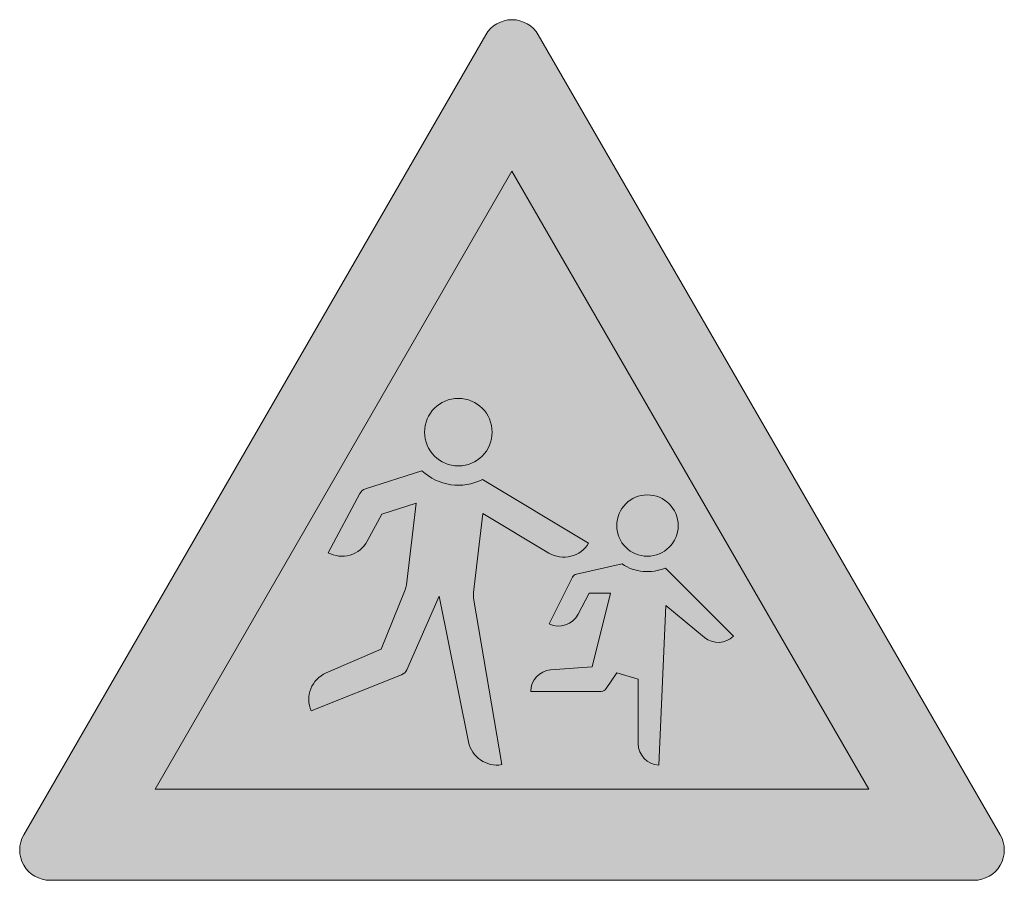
# Model space of a CAD drawing. Header units: metres. Extents: x -0.00229 to 0.00229, y -0.00138 to 0.00262.
import ezdxf

# ---------------------------------------------------------------- set-up
doc = ezdxf.new("R2010")
doc.units = ezdxf.units.M
doc.layers.add('VKZ_136-20_flf', color=1, linetype='Continuous', lineweight=0)
doc.layers.add('VKZ_136-20_sym', color=7, linetype='Continuous', lineweight=0)

msp = doc.modelspace()

# ---------------------------------------------------------------- hatches: boundary and pattern name
at = {"layer": 'VKZ_136-20_flf'}
h = msp.add_hatch(color=256, dxfattribs=at)
h.dxf.hatch_style = 1
h.paths.add_polyline_path([(0.000122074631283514, 0.002549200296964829, 0.5773502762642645), (-0.0001220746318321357, 0.002549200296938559), (-0.002268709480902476, -0.001168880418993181, 0.5773502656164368), (-0.002146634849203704, -0.001380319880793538), (0.002146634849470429, -0.001380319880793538, 0.5773502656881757), (0.002268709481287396, -0.001168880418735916)])
h.paths.add_polyline_path([(0.00165833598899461, -0.0009574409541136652), (-0.001658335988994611, -0.0009574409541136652), (-5.445371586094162e-19, 0.001914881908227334)], flags=16)
h.paths.add_polyline_path([(0.001029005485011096, -0.0002453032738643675, -0.3872765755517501), (0.0008945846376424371, -0.0002515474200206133), (0.000894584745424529, -0.0002515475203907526), (0.0007150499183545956, -0.0001025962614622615), (0.0006820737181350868, -0.000844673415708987, -0.4012657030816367), (0.0005866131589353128, -0.0007448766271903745), (0.0005866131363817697, -0.0004450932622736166), (0.0004867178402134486, -0.0004165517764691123), (0.0004381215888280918, -0.0004894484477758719, -0.2506873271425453), (0.000414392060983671, -0.0005021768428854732), (8.71384429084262e-05, -0.0005021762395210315, -0.392187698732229), (0.0001794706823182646, -0.0004025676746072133), (0.000372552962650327, -0.0003880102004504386), (0.000458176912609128, -4.551380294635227e-05), (0.000358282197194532, -4.551380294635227e-05), (0.0003067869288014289, -0.0001435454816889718, -0.4142154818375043), (0.0001727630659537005, -0.0001882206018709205), (0.0002808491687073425, 2.795144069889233e-05, -0.2259778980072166), (0.0003001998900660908, 4.305223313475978e-05), (0.0005113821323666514, 8.987076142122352e-05, 0.2507691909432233), (0.0007125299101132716, 7.117173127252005e-05)], flags=0)
h.paths.add_polyline_path([(0.0004867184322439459, 0.0002684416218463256, -1), (0.0007721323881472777, 0.0002684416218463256, -1)], flags=0)
h.paths.add_polyline_path([(0.0003562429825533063, 0.000186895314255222, -0.4142130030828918), (0.0001716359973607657, 0.0001407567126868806), (-0.0001356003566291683, 0.0003251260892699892), (-0.0001789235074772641, -4.312613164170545e-05, 0.07126538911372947), (-0.0001782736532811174, -6.855911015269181e-05), (-4.741373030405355e-05, -0.0008427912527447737, -0.4047174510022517), (-0.0002017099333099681, -0.0007368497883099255), (-0.0002017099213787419, -0.0007368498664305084), (-0.0003389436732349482, -5.978459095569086e-05), (-0.0004885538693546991, -0.0004017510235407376, -0.1971408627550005), (-0.0005130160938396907, -0.0004254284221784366), (-0.0009334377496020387, -0.0005932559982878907, -0.4142125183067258), (-0.0008631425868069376, -0.0004164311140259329), (-0.000608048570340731, -0.0003064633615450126), (-0.0004967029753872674, -3.027490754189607e-05, 0.06661186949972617), (-0.000490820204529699, -7.21836302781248e-06), (-0.000446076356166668, 0.0003731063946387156), (-0.0006049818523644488, 0.0003220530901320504), (-0.0006724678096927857, 0.0001967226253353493, -0.4142131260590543), (-0.0008547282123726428, 0.0001420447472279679), (-0.0007063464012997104, 0.0004176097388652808, -0.1935939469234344), (-0.0006806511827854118, 0.0004390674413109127), (-0.0004185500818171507, 0.0005232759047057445, 0.3171104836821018), (-0.0001371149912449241, 0.0004829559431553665)], flags=0)
h.paths.add_polyline_path([(-0.000406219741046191, 0.0007026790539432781, -1), (-9.226427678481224e-05, 0.0007026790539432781, -1)], flags=0)
at = {"layer": 'VKZ_136-20_flf', "true_color": 0xffffff}
h = msp.add_hatch(color=7, dxfattribs=at)
h.dxf.hatch_style = 1
h.paths.add_polyline_path([(-2.315438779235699e-19, 0.001914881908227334), (-0.00165833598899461, -0.0009574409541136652), (0.00165833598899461, -0.0009574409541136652)])
h.paths.add_polyline_path([(0.000894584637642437, -0.0002515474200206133), (0.0008945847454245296, -0.0002515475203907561), (0.0007150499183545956, -0.0001025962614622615), (0.0006820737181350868, -0.000844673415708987, -0.4012657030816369), (0.0005866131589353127, -0.0007448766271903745), (0.0005866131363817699, -0.0004450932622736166), (0.0004867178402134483, -0.0004165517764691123), (0.0004381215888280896, -0.0004894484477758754, -0.2506873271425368), (0.0004143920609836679, -0.0005021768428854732), (8.71384429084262e-05, -0.0005021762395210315, -0.3921876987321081), (0.0001794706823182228, -0.0004025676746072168), (0.000372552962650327, -0.0003880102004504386), (0.0004581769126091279, -4.551380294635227e-05), (0.0003582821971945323, -4.551380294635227e-05), (0.0003067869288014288, -0.0001435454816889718, -0.4142154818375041), (0.0001727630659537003, -0.0001882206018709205), (0.0002808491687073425, 2.795144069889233e-05, -0.2259778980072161), (0.0003001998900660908, 4.305223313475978e-05), (0.0005113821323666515, 8.987076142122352e-05, 0.2507691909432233), (0.0007125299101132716, 7.117173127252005e-05), (0.001029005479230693, -0.0002453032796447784, -0.3872765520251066)], flags=16)
h.paths.add_polyline_path([(0.0004867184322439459, 0.0002684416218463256, -1), (0.0007721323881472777, 0.0002684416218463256, -1)], flags=16)
h.paths.add_polyline_path([(0.0001716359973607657, 0.0001407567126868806), (-0.0001356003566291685, 0.0003251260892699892), (-0.000178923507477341, -4.312613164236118e-05, 0.07126538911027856), (-0.0001782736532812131, -6.855911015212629e-05), (-4.74137303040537e-05, -0.0008427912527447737, -0.4047174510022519), (-0.0002017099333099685, -0.0007368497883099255), (-0.000201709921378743, -0.0007368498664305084), (-0.0003389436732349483, -5.978459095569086e-05), (-0.0004885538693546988, -0.0004017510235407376, -0.1971408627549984), (-0.0005130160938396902, -0.0004254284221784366), (-0.0009334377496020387, -0.0005932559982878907, -0.414212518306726), (-0.0008631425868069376, -0.0004164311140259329), (-0.0006080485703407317, -0.0003064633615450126), (-0.0004967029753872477, -3.02749075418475e-05, 0.06661186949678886), (-0.0004908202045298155, -7.218363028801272e-06), (-0.0004460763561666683, 0.0003731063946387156), (-0.0006049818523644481, 0.0003220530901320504), (-0.0006724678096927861, 0.0001967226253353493, -0.4142131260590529), (-0.0008547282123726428, 0.0001420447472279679), (-0.0007063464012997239, 0.000417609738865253, -0.1935939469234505), (-0.0006806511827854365, 0.0004390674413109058), (-0.0004185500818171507, 0.0005232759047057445, 0.3171104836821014), (-0.0001371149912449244, 0.0004829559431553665), (0.0003562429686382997, 0.0001868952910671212, -0.4142129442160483)], flags=16)
h.paths.add_polyline_path([(-0.0004062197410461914, 0.0007026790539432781, -1), (-9.226427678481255e-05, 0.0007026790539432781, -1)], flags=16)
at = {"layer": 'VKZ_136-20_sym'}
h = msp.add_hatch(color=256, dxfattribs=at)
h.dxf.hatch_style = 1
h.paths.add_polyline_path([(-0.0004062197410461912, 0.0007026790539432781, 1), (-9.226427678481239e-05, 0.0007026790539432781, 1)])
h.paths.add_polyline_path([(-0.0001356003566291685, 0.0003251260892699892), (0.0001716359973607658, 0.0001407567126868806, 0.4142129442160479), (0.0003562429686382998, 0.0001868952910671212), (-0.0001371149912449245, 0.0004829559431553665, -0.3171104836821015), (-0.0004185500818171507, 0.0005232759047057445), (-0.0006806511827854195, 0.0004390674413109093, 0.1935939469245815), (-0.0007063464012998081, 0.0004176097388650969), (-0.0008547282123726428, 0.0001420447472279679, 0.4142131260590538), (-0.0006724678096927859, 0.0001967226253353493), (-0.0006049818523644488, 0.0003220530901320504), (-0.0004460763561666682, 0.0003731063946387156), (-0.0004908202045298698, -7.218363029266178e-06, -0.06661186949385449), (-0.0004967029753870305, -3.027490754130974e-05), (-0.0006080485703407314, -0.0003064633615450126), (-0.0008631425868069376, -0.0004164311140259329, 0.4142125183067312), (-0.0009334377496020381, -0.0005932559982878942), (-0.0005130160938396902, -0.0004254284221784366, 0.1971408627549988), (-0.0004885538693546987, -0.0004017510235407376), (-0.0003389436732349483, -5.978459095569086e-05), (-0.0002017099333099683, -0.0007368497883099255, 0.4047174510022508), (-4.741373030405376e-05, -0.0008427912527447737), (-0.0001782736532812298, -6.855911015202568e-05, -0.07126538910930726), (-0.0001789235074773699, -4.312613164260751e-05)])
h.paths.add_polyline_path([(0.0007150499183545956, -0.0001025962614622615), (0.000894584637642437, -0.0002515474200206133, 0.387276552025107), (0.001029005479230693, -0.0002453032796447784), (0.0007125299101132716, 7.117173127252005e-05, -0.2507691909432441), (0.0005113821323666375, 8.987076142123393e-05), (0.0003001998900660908, 4.305223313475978e-05, 0.2259778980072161), (0.0002808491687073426, 2.795144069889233e-05), (0.000172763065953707, -0.000188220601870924, 0.4142154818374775), (0.0003067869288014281, -0.0001435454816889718), (0.0003582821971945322, -4.551380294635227e-05), (0.000458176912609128, -4.551380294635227e-05), (0.000372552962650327, -0.0003880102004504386), (0.0001794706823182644, -0.0004025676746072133, 0.3921876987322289), (8.71384429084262e-05, -0.0005021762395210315), (0.000414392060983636, -0.0005021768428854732, 0.2506873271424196), (0.0004381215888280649, -0.0004894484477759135), (0.0004867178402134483, -0.0004165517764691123), (0.0005866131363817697, -0.0004450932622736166), (0.0005866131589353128, -0.0007448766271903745, 0.4012657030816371), (0.0006820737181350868, -0.000844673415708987)])
h.paths.add_polyline_path([(0.0007721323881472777, 0.0002684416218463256, 1), (0.0004867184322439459, 0.0002684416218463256, 1)])

# ---------------------------------------------------------------- linework, layer by layer
for p, q in [((-0.0004185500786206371, 0.0005232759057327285), (-0.0006805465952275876, 0.0004391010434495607)), ((0.0003562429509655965, 0.0001868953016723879), (-0.0001371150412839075, 0.000482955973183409)), ((-0.000706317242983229, 0.0004176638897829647), (-0.0008547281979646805, 0.0001420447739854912)), ((0.0005113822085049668, 8.987077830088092e-05), (0.0003001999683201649, 4.305228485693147e-05)), ((0.001029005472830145, -0.000245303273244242), (0.0007125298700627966, 7.117177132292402e-05)), ((0.00028084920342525, 2.795160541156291e-05), (0.0001727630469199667, -0.000188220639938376)), ((-4.741374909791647e-05, -0.0008427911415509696), (-0.0001782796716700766, -6.852350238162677e-05)), ((-0.0009334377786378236, -0.0005932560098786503), (-0.0005129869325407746, -0.000425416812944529)), ((8.713843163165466e-05, -0.0005021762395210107), (0.0004143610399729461, -0.0005021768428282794))]:
    msp.add_line(p, q, dxfattribs=at)
msp.add_lwpolyline([(-0.002146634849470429, -0.001380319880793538), (0.002146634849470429, -0.001380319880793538, 0.5773502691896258), (0.002268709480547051, -0.001168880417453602), (0.0001220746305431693, 0.002549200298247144, 0.5773502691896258), (-0.0001220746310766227, 0.002549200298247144), (-0.002268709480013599, -0.001168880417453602, 0.5773502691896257)], format="xyb", close=True, dxfattribs=at)
msp.add_lwpolyline([(0.00165833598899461, -0.0009574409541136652), (-0.00165833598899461, -0.0009574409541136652), (-7.504723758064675e-20, 0.001914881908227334)], close=True, dxfattribs=at)
for points in [[(-0.0006724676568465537, 0.0001967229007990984), (-0.0006049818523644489, 0.0003220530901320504), (-0.0004460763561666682, 0.0003731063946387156), (-0.0004908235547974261, -7.246840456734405e-06)], [(-0.0001789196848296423, -4.30936386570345e-05), (-0.0001356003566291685, 0.0003251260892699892), (0.0001716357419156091, 0.0001407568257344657)], [(-0.0004967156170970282, -3.030626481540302e-05), (-0.0006080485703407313, -0.0003064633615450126), (-0.0008631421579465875, -0.0004164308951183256)], [(0.000306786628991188, -0.0001435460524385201), (0.0003582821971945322, -4.551380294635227e-05), (0.0004581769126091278, -4.551380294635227e-05), (0.000372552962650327, -0.0003880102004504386), (0.0001795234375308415, -0.0004025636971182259)], [(-0.0004885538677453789, -0.0004017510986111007), (-0.0003389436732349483, -5.978459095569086e-05), (-0.0002017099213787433, -0.000736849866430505)], [(0.0006820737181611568, -0.0008446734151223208), (0.0007150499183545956, -0.0001025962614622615), (0.0008945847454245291, -0.0002515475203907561)], [(0.0004381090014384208, -0.0004894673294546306), (0.0004867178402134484, -0.0004165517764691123), (0.0005866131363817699, -0.0004450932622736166), (0.0005866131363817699, -0.0007448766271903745)]]:
    msp.add_lwpolyline(points, dxfattribs=at)
for centre, radius in [((-0.0002492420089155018, 0.0007026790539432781), 0.0001569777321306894), ((0.0006294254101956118, 0.0002684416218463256), 0.0001427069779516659)]:
    msp.add_circle(centre, radius, dxfattribs=at)
for centre, radius, start, end in [((-0.0002492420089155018, 0.0007026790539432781), 0.0002466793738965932, 226.6582339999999, 297.035706), ((-0.0006668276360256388, 0.0003964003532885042), 4.485053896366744e-05, 107.811226, 151.699219), ((-0.0007909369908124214, 0.0002605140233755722), 0.0001345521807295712, 241.699219, 331.699249), ((0.0002408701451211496, 0.0002561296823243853), 0.0001345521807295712, 239.032333, 329.032349), ((0.0006294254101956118, 0.0002684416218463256), 0.0002140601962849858, 236.533554, 292.844391), ((0.0003063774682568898, 1.518728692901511e-05), 2.854150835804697e-05, 102.499977, 153.434845), ((-0.0005799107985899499, 3.233937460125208e-06), 8.97016417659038e-05, 338.043121, 353.290161), ((-8.983245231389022e-05, -5.357450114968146e-05), 8.97016417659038e-05, 173.290161, 189.593277), ((0.00021743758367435, -9.887154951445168e-05), 9.989527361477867e-05, 243.434967, 333.434937), ((0.0009583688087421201, -0.0001746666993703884), 9.989527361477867e-05, 230.319244, 315), ((-0.0005296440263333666, -0.0003837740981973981), 4.485053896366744e-05, 291.801422, 336.370605), ((0.0001870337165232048, -0.0005021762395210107), 9.989527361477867e-05, 94.31164599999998, 180), ((-0.0008098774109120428, -0.0005399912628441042), 0.0001345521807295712, 113.320053, 203.3200529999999), ((0.0004143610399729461, -0.0004736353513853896), 2.854150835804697e-05, 270, 326.309937), ((-6.983930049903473e-05, -0.0007101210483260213), 0.0001345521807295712, 191.4580229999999, 279.593262), ((0.0006865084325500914, -0.0007448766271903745), 9.989527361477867e-05, 180, 267.455597)]:
    msp.add_arc(centre, radius, start, end, dxfattribs=at)

doc.saveas('drawing.dxf')
